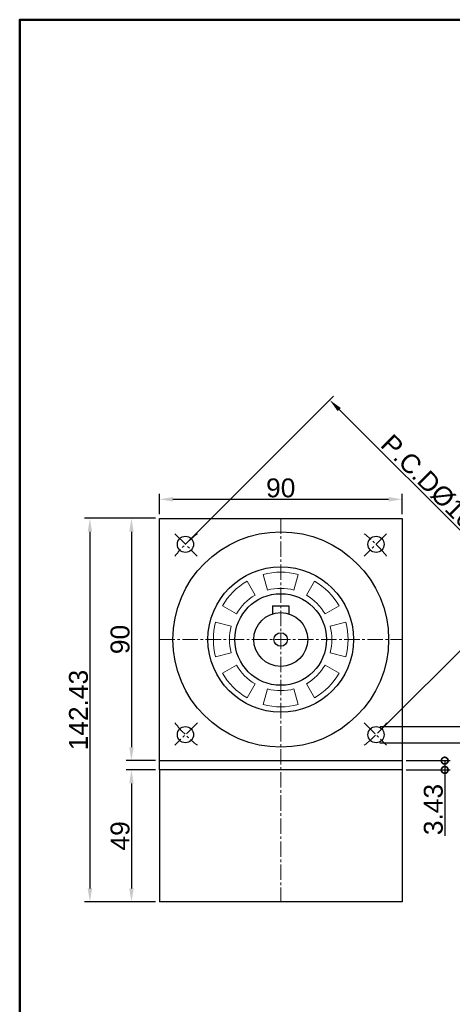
# Model space of a CAD drawing. Header units: millimetres. Extents: x 2723 to 3595, y 721 to 1332.
# Tile 2 of 9: x 2723 to 2884, y 967 to 1332. Entities that reach past the tile are written whole.
import ezdxf

# ---------------------------------------------------------------- set-up
doc = ezdxf.new("R2010")
doc.units = ezdxf.units.MM
doc.linetypes.add('CENTER2', pattern=[28.575, 19.05, -3.175, 3.175, -3.175])
for name, color, linetype, lineweight in [('中心線', 6, 'CENTER2', 5), ('圖框', 7, 'Continuous', 50), ('標註', 4, 'Continuous', 13)]:
    doc.layers.add(name, color=color, linetype=linetype, lineweight=lineweight)
doc.layers.add('產品', color=7, linetype='Continuous')
doc.styles.get("Standard").update_dxf_attribs({"font": 'arial.ttf'})
doc.dimstyles.new('yuetai', dxfattribs={"dimtxt": 7, "dimasz": 5, "dimexe": 2, "dimexo": 1.5, "dimtad": 1, "dimdsep": 46, "dimtxsty": 'Standard', "dimcen": 0, "dimadec": 0, "dimazin": 0, "dimtfac": 1, "dimtmove": 0, "dimatfit": 3, "dimfxl": 1, "dimarcsym": 0})

# ---------------------------------------------------------------- blocks, each defined once
blk = doc.blocks.new('標題欄框 下標註')
at = {"layer": '圖框'}
blk.add_lwpolyline([(2.28, 89.91), (287.28, 89.91), (287.28, 273.91), (2.28, 273.91)], close=True, dxfattribs=at)
blk = doc.blocks.new('*D15')
at = {"layer": 'Defpoints', "color": 0, "transparency": 16777216}
for p in [(2865.04, 1154.27), (2775.04, 1147.2), (2865.04, 1147.2)]:
    blk.add_point(p, dxfattribs=at)
at = {"layer": '標註', "color": 0, "lineweight": -2, "transparency": 16777216}
for p, q in [((2775.04, 1148.7), (2775.04, 1156.27)), ((2865.04, 1148.7), (2865.04, 1156.27)), ((2780.04, 1154.27), (2860.04, 1154.27))]:
    blk.add_line(p, q, dxfattribs=at)
at = {"layer": '標註', "color": 0, "transparency": 16777216}
for points in [[(2780.04, 1155.1), (2780.04, 1153.43), (2775.04, 1154.27)], [(2860.04, 1155.1), (2860.04, 1153.43), (2865.04, 1154.27)]]:
    blk.add_solid(points, dxfattribs=at)
at = {"layer": '標註', "color": 0, "transparency": 16777216, "insert": (2820.04, 1158.46), "char_height": 7, "attachment_point": 5}
blk.add_mtext('90', dxfattribs=at)
blk = doc.blocks.new('*D19')
at = {"layer": 'Defpoints', "color": 0, "transparency": 16777216}
for p in [(2775.04, 1147.2), (2764.66, 1057.2), (2775.04, 1057.2)]:
    blk.add_point(p, dxfattribs=at)
at = {"layer": '標註', "color": 0, "lineweight": -2, "transparency": 16777216}
for p, q in [((2773.54, 1147.2), (2762.66, 1147.2)), ((2764.66, 1142.2), (2764.66, 1062.2)), ((2773.54, 1057.2), (2762.66, 1057.2))]:
    blk.add_line(p, q, dxfattribs=at)
at = {"layer": '標註', "color": 0, "transparency": 16777216}
for points in [[(2763.83, 1142.2), (2765.49, 1142.2), (2764.66, 1147.2)], [(2763.83, 1062.2), (2765.49, 1062.2), (2764.66, 1057.2)]]:
    blk.add_solid(points, dxfattribs=at)
at = {"layer": '標註', "color": 0, "transparency": 16777216, "insert": (2760.46, 1102.2), "char_height": 7, "attachment_point": 5, "rotation": 90}
blk.add_mtext('90', dxfattribs=at)
blk = doc.blocks.new('*D20')
at = {"layer": 'Defpoints', "color": 0, "transparency": 16777216}
for p in [(2775.04, 1053.77), (2764.66, 1004.77), (2775.04, 1004.77)]:
    blk.add_point(p, dxfattribs=at)
at = {"layer": '標註', "color": 0, "lineweight": -2, "transparency": 16777216}
for p, q in [((2773.54, 1053.77), (2762.66, 1053.77)), ((2764.66, 1048.77), (2764.66, 1009.77)), ((2773.54, 1004.77), (2762.66, 1004.77))]:
    blk.add_line(p, q, dxfattribs=at)
at = {"layer": '標註', "color": 0, "transparency": 16777216}
for points in [[(2763.83, 1048.77), (2765.49, 1048.77), (2764.66, 1053.77)], [(2763.83, 1009.77), (2765.49, 1009.77), (2764.66, 1004.77)]]:
    blk.add_solid(points, dxfattribs=at)
at = {"layer": '標註', "color": 0, "transparency": 16777216, "insert": (2760.46, 1029.27), "char_height": 7, "attachment_point": 5, "rotation": 90}
blk.add_mtext('49', dxfattribs=at)
blk = doc.blocks.new('*D21')
at = {"layer": 'Defpoints', "color": 0, "transparency": 16777216}
for p in [(2838.23, 1191.11), (2784.68, 1137.55), (2855.39, 1066.84)]:
    blk.add_point(p, dxfattribs=at)
at = {"layer": '標註', "color": 0, "lineweight": -2, "transparency": 16777216}
for p, q in [((2785.74, 1138.61), (2839.65, 1192.52)), ((2905.41, 1123.93), (2841.77, 1187.57)), ((2856.45, 1067.9), (2910.36, 1121.81))]:
    blk.add_line(p, q, dxfattribs=at)
at = {"layer": '標註', "color": 0, "transparency": 16777216}
for points in [[(2842.36, 1188.16), (2841.18, 1186.98), (2838.23, 1191.11)], [(2906, 1124.52), (2904.82, 1123.34), (2908.95, 1120.4)]]:
    blk.add_solid(points, dxfattribs=at)
at = {"layer": '標註', "color": 0, "transparency": 16777216, "insert": (2876.7, 1158.86), "char_height": 7, "attachment_point": 5, "rotation": 315}
blk.add_mtext('P.C.DØ100', dxfattribs=at)
blk = doc.blocks.new('_DotSmall')
at = {"color": 0, "linetype": 'ByBlock', "const_width": 0.5}
blk.add_lwpolyline([(-0.0625, 0, 1), (0.0625, 0, 1)], format="xyb", close=True, dxfattribs=at)
blk = doc.blocks.new('*D29')
at = {"layer": 'Defpoints', "color": 0, "transparency": 16777216}
for p in [(2855.39, 1069.84), (2855.26, 1063.84), (2897.22, 1063.84)]:
    blk.add_point(p, dxfattribs=at)
at = {"layer": '標註', "color": 0, "lineweight": -2, "transparency": 16777216}
for p, q in [((2856.89, 1069.84), (2899.22, 1069.84)), ((2897.22, 1069.84), (2897.22, 1063.84)), ((2856.76, 1063.84), (2899.22, 1063.84)), ((2897.22, 1063.84), (2897.22, 1001.66))]:
    blk.add_line(p, q, dxfattribs=at)
at = {"layer": '標註', "color": 0, "lineweight": -2, "transparency": 16777216, "xscale": 5, "yscale": 5, "zscale": 5}
for p, rotation in [((2897.22, 1069.84), 90), ((2897.22, 1063.84), 270)]:
    blk.add_blockref('_DotSmall', p, dxfattribs=dict(at, rotation=rotation))
at = {"layer": '標註', "color": 0, "transparency": 16777216, "insert": (2892.05, 1030.25), "char_height": 7, "attachment_point": 5, "rotation": 90}
blk.add_mtext('4-M6x1.0↓20', dxfattribs=at)
blk = doc.blocks.new('*D31')
at = {"layer": 'Defpoints', "color": 0, "transparency": 16777216}
for p in [(2775.04, 1147.2), (2749.25, 1004.77), (2775.04, 1004.77)]:
    blk.add_point(p, dxfattribs=at)
at = {"layer": '標註', "color": 0, "lineweight": -2, "transparency": 16777216}
for p, q in [((2773.54, 1147.2), (2747.25, 1147.2)), ((2749.25, 1142.2), (2749.25, 1009.77)), ((2773.54, 1004.77), (2747.25, 1004.77))]:
    blk.add_line(p, q, dxfattribs=at)
at = {"layer": '標註', "color": 0, "transparency": 16777216}
for points in [[(2748.41, 1142.2), (2750.08, 1142.2), (2749.25, 1147.2)], [(2748.41, 1009.77), (2750.08, 1009.77), (2749.25, 1004.77)]]:
    blk.add_solid(points, dxfattribs=at)
at = {"layer": '標註', "color": 0, "transparency": 16777216, "insert": (2745.04, 1075.98), "char_height": 7, "attachment_point": 5, "rotation": 90}
blk.add_mtext('142.43', dxfattribs=at)
blk = doc.blocks.new('*D33')
at = {"layer": 'Defpoints', "color": 0, "transparency": 16777216}
for p in [(2865.04, 1057.2), (2865.04, 1053.77), (2880.87, 1053.77)]:
    blk.add_point(p, dxfattribs=at)
at = {"layer": '標註', "color": 0, "lineweight": -2, "transparency": 16777216}
for p, q in [((2866.54, 1057.2), (2882.87, 1057.2)), ((2880.87, 1057.2), (2880.87, 1053.77)), ((2866.54, 1053.77), (2882.87, 1053.77)), ((2880.87, 1053.77), (2880.87, 1029.34))]:
    blk.add_line(p, q, dxfattribs=at)
at = {"layer": '標註', "color": 0, "lineweight": -2, "transparency": 16777216, "xscale": 5, "yscale": 5, "zscale": 5}
for p, rotation in [((2880.87, 1057.2), 90), ((2880.87, 1053.77), 270)]:
    blk.add_blockref('_DotSmall', p, dxfattribs=dict(at, rotation=rotation))
at = {"layer": '標註', "color": 0, "transparency": 16777216, "insert": (2876.67, 1039.05), "char_height": 7, "attachment_point": 5, "rotation": 90}
blk.add_mtext('3.43', dxfattribs=at)

msp = doc.modelspace()

# ---------------------------------------------------------------- linework, layer by layer
at = {"layer": '中心線', "ltscale": 0.3}
for p, q in [((2820.036, 1147.197), (2820.036, 1004.767)), ((2780.756, 1141.478), (2789.089, 1133.144)), ((2859.317, 1141.478), (2850.972, 1133.133)), ((2775.036, 1102.197), (2865.036, 1102.197)), ((2789.1, 1071.261), (2780.756, 1062.916)), ((2850.972, 1071.261), (2859.317, 1062.916))]:
    msp.add_line(p, q, dxfattribs=at)
for start, end in [(128.22261, 141.77739), (38.22261, 51.77739), (218.22261, 231.77739), (308.22261, 321.77739)]:
    msp.add_arc((2820.036, 1102.197), 50, start, end, dxfattribs=at)
at = {"layer": '產品'}
for p, q in [((2775.036, 1057.197), (2775.036, 1147.197)), ((2775.036, 1147.197), (2865.036, 1147.197)), ((2865.036, 1147.197), (2865.036, 1057.197)), ((2817.037, 1114.697), (2823.036, 1114.697)), ((2817.037, 1114.697), (2817.037, 1111.736)), ((2823.036, 1114.697), (2823.036, 1111.736)), ((2775.036, 1053.767), (2775.036, 1057.197)), ((2865.036, 1057.197), (2775.036, 1057.197)), ((2865.036, 1057.197), (2865.036, 1053.767)), ((2865.036, 1053.767), (2775.036, 1053.767)), ((2775.036, 1053.767), (2775.036, 1004.767)), ((2865.036, 1053.767), (2865.036, 1004.767)), ((2865.036, 1004.767), (2775.036, 1004.767))]:
    msp.add_line(p, q, dxfattribs=at)
at = {"layer": '產品', "lineweight": 5}
for p, q in [((2815.119, 1120.549), (2813.566, 1126.345)), ((2826.507, 1126.345), (2824.954, 1120.549)), ((2807.536, 1123.847), (2810.536, 1118.651)), ((2829.536, 1118.651), (2832.536, 1123.847)), ((2803.582, 1111.697), (2798.386, 1114.697)), ((2841.687, 1114.697), (2836.491, 1111.697)), ((2795.888, 1108.667), (2801.684, 1107.114)), ((2838.389, 1107.114), (2844.184, 1108.667)), ((2801.684, 1097.279), (2795.888, 1095.726)), ((2844.184, 1095.726), (2838.389, 1097.279)), ((2798.386, 1089.697), (2803.582, 1092.697)), ((2836.491, 1092.697), (2841.687, 1089.697)), ((2810.536, 1085.742), (2807.536, 1080.546)), ((2813.566, 1078.049), (2815.119, 1083.844)), ((2824.954, 1083.844), (2826.507, 1078.049)), ((2832.536, 1080.546), (2829.536, 1085.742))]:
    msp.add_line(p, q, dxfattribs=at)
at = {"layer": '產品'}
for centre, radius in [((2820.036, 1102.197), 40), ((2784.681, 1137.552), 3), ((2784.681, 1137.552), 3), ((2855.392, 1137.552), 3), ((2855.392, 1137.552), 3), ((2820.036, 1102.197), 27), ((2820.036, 1102.197), 17), ((2820.036, 1102.197), 10), ((2820.036, 1102.197), 2.5), ((2784.681, 1066.842), 3), ((2784.681, 1066.842), 3), ((2855.392, 1066.842), 3), ((2855.392, 1066.842), 3)]:
    msp.add_circle(centre, radius, dxfattribs=at)
at = {"layer": '產品', "lineweight": 5}
for radius, start, end in [(25, 75, 105), (25, 120, 150), (25, 30, 60), (19, 75, 105), (19, 120, 150), (19, 30, 60), (25, 165, 195), (25, 345, 15), (19, 165, 195), (19, 345, 15), (19, 210, 240), (19, 300, 330), (25, 210, 240), (25, 300, 330), (19, 255, 285), (25, 255, 285)]:
    msp.add_arc((2820.036, 1102.197), radius, start, end, dxfattribs=at)

# ---------------------------------------------------------------- block references
at = {"layer": '圖框', "xscale": 3.057730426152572, "yscale": 3.057730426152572, "zscale": 3.057730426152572}
msp.add_blockref('標題欄框 下標註', (2716.227, 494.849), dxfattribs=at)

# ---------------------------------------------------------------- dimensions: what is measured, and where the dimension line sits
at = {"layer": '標註'}
dim = msp.add_aligned_dim(p1=(2855.392, 1066.842), p2=(2784.681, 1137.552), distance=-75.737, text='P.C.DØ<>', dimstyle='yuetai', dxfattribs=at)
dim.commit()
dim.dimension.update_dxf_attribs({"geometry": '*D21', "text_midpoint": (2876.698, 1158.858)})
dim = msp.add_linear_dim(base=(2865.036, 1154.266), p1=(2775.036, 1147.197), p2=(2865.036, 1147.197), dimstyle='yuetai', dxfattribs=at)
dim.commit()
dim.dimension.update_dxf_attribs({"geometry": '*D15', "text_midpoint": (2820.036, 1158.465)})
for base, p1, p2, picture, middle in [((2749.246, 1004.767), (2775.036, 1147.197), (2775.036, 1004.767), '*D31', (2745.045, 1075.982)), ((2764.66, 1057.197), (2775.036, 1147.197), (2775.036, 1057.197), '*D19', (2760.461, 1102.197)), ((2764.66, 1004.767), (2775.036, 1053.767), (2775.036, 1004.767), '*D20', (2760.461, 1029.267))]:
    dim = msp.add_linear_dim(base=base, p1=p1, p2=p2, angle=90, dimstyle='yuetai', dxfattribs=at)
    dim.commit()
    dim.dimension.update_dxf_attribs({"geometry": picture, "text_midpoint": middle})
dim = msp.add_linear_dim(base=(2897.216, 1063.845), p1=(2855.392, 1069.842), p2=(2855.255, 1063.845), angle=270, text='4-M<>x1.0↓20', dimstyle='yuetai', override={"dimblk1": 'DotSmall', "dimblk2": 'DotSmall', "dimsah": 1}, dxfattribs=at)
dim.commit()
dim.dimension.update_dxf_attribs({"geometry": '*D29', "text_midpoint": (2892.053, 1030.251)})
dim = msp.add_linear_dim(base=(2880.87, 1053.767), p1=(2865.036, 1057.197), p2=(2865.036, 1053.767), angle=90, dimstyle='yuetai', override={"dimblk1": 'DotSmall', "dimblk2": 'DotSmall', "dimsah": 1}, dxfattribs=at)
dim.commit()
dim.dimension.update_dxf_attribs({"geometry": '*D33', "text_midpoint": (2876.669, 1039.053)})

doc.saveas('drawing.dxf')
